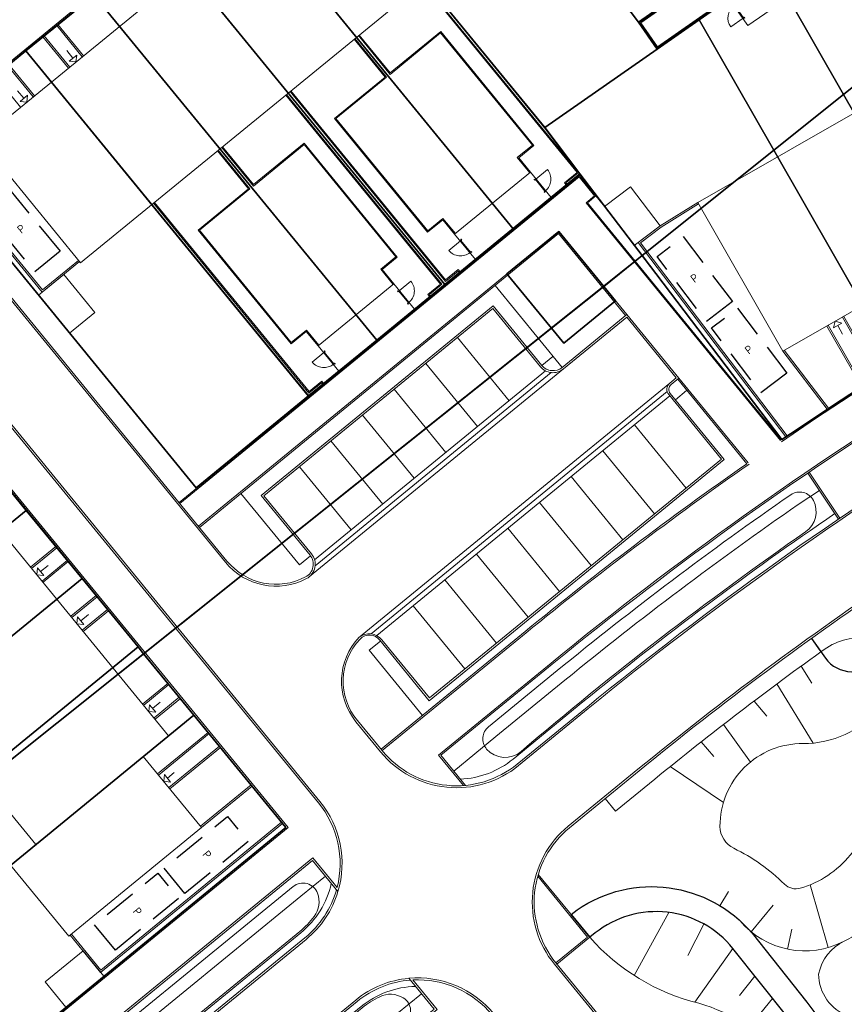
# Model space of a CAD drawing. Header units: metres. Extents: x 150385 to 171486, y 478588 to 485023.
# Tile 60 of 256: x 151566 to 151617, y 483309 to 483369. Entities that reach past the tile are written whole.
import ezdxf
from ezdxf.lldxf.tags import DXFTag

# ---------------------------------------------------------------- set-up
doc = ezdxf.new("R2010")
doc.units = ezdxf.units.M
doc.linetypes.add('Stippelfijn', pattern=[3, 2, -1])
for name, color, linetype, lineweight, true_color in [('B-WE-KG-GRENS_PERCEEL-GV', 150, 'KG-PERCEEL', 30, 0x007fff), ('N-CO-BC-DEUR_BERGING_HOUT-G', 9, 'Continuous', 18, 0x808080), ('N-WA-GW-TALUDARCERING-S', 7, 'Continuous', 15, 0x898989)]:
    doc.layers.add(name, color=color, linetype=linetype, lineweight=lineweight, true_color=true_color)
for name, color, linetype, lineweight in [('N-GV-VH-MATERIAALGRENS-G', 7, 'Continuous', 25), ('N-WE-AL-CONSTRUCTIELIJN-G', 7, 'Continuous', 25), ('N-WE-VH-KANTOPSLUITING_ACHTERKANTBAND TERRAS-G', 7, 'Continuous', 5)]:
    doc.layers.add(name, color=color, linetype=linetype, lineweight=lineweight)
doc.layers.add('N-WE-VH-PP', color=7, linetype='Continuous')
doc.styles.add('NLCS-ISO-ANNOTATIEF-T25', font='NLCS-ISO.ttf', dxfattribs={"height": 2.5})
doc.styles.get("Standard").update_dxf_attribs({"font": 'NLCS-ISO.ttf'})
tags = doc.linetypes.add('KG-PERCEEL', pattern='A,5.5,-2,["P",Standard,S=1.8,R=0,X=-0.5,Y=-0.9],-2,5.5,-2,[5,NLCS.shx,S=0.75,R=0,X=0,Y=0],-2', length=19).pattern_tags.tags
tags[6] = DXFTag(74, 10)

# ---------------------------------------------------------------- blocks, each defined once
blk = doc.blocks.new('pp')
at = {"layer": 'N-WE-VH-PP', "linetype": 'Stippelfijn', "flags": 128}
blk.add_lwpolyline([(-0.5, -5.468), (-2.5, -5.468), (-2.5, -0.468), (-0.5, -0.468)], close=True, dxfattribs=at)
at = {"layer": 'N-WE-VH-PP', "color": 0, "insert": (-1.475, -2.915), "char_height": 0.5, "attachment_point": 5, "style": 'NLCS-ISO-ANNOTATIEF-T25'}
blk.add_mtext('P', dxfattribs=at)
blk = doc.blocks.new('NLRS_31_DO_WB_buitendeurkozijn vspyqds3_BCB - H02s-5481641-00_begane grond - BU Tuinberging')
at = {"layer": 'N-CO-BC-DEUR_BERGING_HOUT-G', "lineweight": 13}
h = blk.add_hatch(dxfattribs=at)
h.set_pattern_fill('FP_7', color=256, style=0, pattern_type=2)
h.set_pattern_definition([(315, (-27166.344, 2464), (45.25483, 45.25483), [])])
h.paths.add_polyline_path([(-517, 9), (-517, -9), (-508, -9), (-508, -85), (-517, -85), (-517, -101), (-450, -101), (-450, -38), (-467, -38), (-467, 13), (-517, 13)], flags=0)
h.paths.add_polyline_path([(450, -101), (517, -101), (517, -85), (508, -85), (508, -9), (517, -9), (517, 13), (467, 13), (467, -38), (450, -38)], flags=0)
blk.add_line((-464, 919), (-464, -9), dxfattribs=at)
at = {"layer": 'N-CO-BC-DEUR_BERGING_HOUT-G'}
for p, q in [((-517, 13), (-517, 9)), ((-467, 13), (-517, 13)), ((-467, -38), (-467, 13)), ((462, 2), (-462, 2)), ((-462, 2), (-462, -38)), ((462, -38), (462, 2)), ((517, 13), (467, 13)), ((467, 13), (467, -38)), ((517, 9), (517, 13)), ((-508, -85), (-517, -85)), ((-517, -85), (-517, -101)), ((-517, -101), (-450, -101)), ((-508, -79), (-508, -85)), ((-450, -38), (-467, -38)), ((-462, -38), (462, -38)), ((-450, -101), (-450, -38)), ((467, -38), (450, -38)), ((450, -38), (450, -101)), ((450, -101), (517, -101)), ((508, -85), (508, -79)), ((517, -85), (508, -85)), ((517, -101), (517, -85))]:
    blk.add_line(p, q, dxfattribs=at)
at = {"layer": 'N-CO-BC-DEUR_BERGING_HOUT-G', "lineweight": 13}
blk.add_arc((-464, -9), 928, 360, 90, dxfattribs=at)

msp = doc.modelspace()

# ---------------------------------------------------------------- linework, layer by layer
at = {"color": 7, "flags": 128}
msp.add_lwpolyline([(151600.165, 483314.078), (151601.304, 483312.685)], dxfattribs=at)
at = {"layer": 'B-WE-KG-GRENS_PERCEEL-GV', "flags": 128}
for points in [[(151533.35, 483297.576), (151522.99, 483289.299), (151577.28, 483221.755), (151674.555, 483103.255), (151777.85, 482980.465), (151798.81, 482956.485), (151809.591, 482945.888), (152215.021, 483231.696), (151911.587, 483664.182), (151608.653, 483451.643), (151612.29, 483447.185), (151620.377, 483452.841), (151632.616, 483430.443), (151632.423, 483430.336), (151628.043, 483427.875), (151630.941, 483424.322), (151654.281, 483394.271), (151606.734, 483356.205), (151573.991, 483330.045), (151555.188, 483315.023), (151553.625, 483313.775)], [(151809.591, 482945.888), (152215.021, 483231.696), (151911.587, 483664.182), (151608.653, 483451.643), (151630.941, 483424.322), (151654.281, 483394.271), (151606.734, 483356.205), (151522.99, 483289.299), (151577.28, 483221.755), (151674.555, 483103.255), (151777.85, 482980.465), (151798.81, 482956.485)], [(151533.35, 483297.576), (151522.99, 483289.299), (151577.28, 483221.755), (151674.555, 483103.255), (151777.85, 482980.465), (151798.81, 482956.485), (151809.591, 482945.888), (152215.021, 483231.696), (151911.587, 483664.182), (151608.653, 483451.643), (151612.29, 483447.185), (151620.377, 483452.841), (151632.616, 483430.443), (151632.423, 483430.336), (151628.043, 483427.875), (151630.941, 483424.322), (151654.281, 483394.271), (151606.734, 483356.205), (151573.991, 483330.045), (151555.188, 483315.023), (151553.625, 483313.775)], [(151809.591, 482945.888), (152215.021, 483231.696), (151911.587, 483664.182), (151608.653, 483451.643), (151630.941, 483424.322), (151654.281, 483394.271), (151606.734, 483356.205), (151522.99, 483289.299), (151577.28, 483221.755), (151674.555, 483103.255), (151777.85, 482980.465), (151798.81, 482956.485)], [(151533.35, 483297.576), (151522.99, 483289.299), (151577.28, 483221.755), (151636.325, 483149.826), (151637.77, 483151.013), (151632.035, 483158.097), (151624.168, 483167.816), (151610.472, 483184.719), (151626.215, 483197.605), (151635.988, 483193.011), (151646.169, 483188.232), (151656.356, 483183.454), (151666.539, 483178.678), (151676.72, 483173.897), (151686.906, 483169.12), (151697.086, 483164.341), (151707.274, 483159.559), (151691.499, 483125.948), (151695.849, 483123.918), (151711.618, 483157.521), (151722.653, 483152.344), (151733.684, 483147.168), (151744.71, 483141.995), (151754.383, 483137.455), (151754.375, 483133.321), (151767.219, 483133.279), (151780.214, 483133.247), (151798.965, 483133.197), (151817.715, 483133.14), (151817.547, 483071.631), (151830.048, 483071.594), (151830.125, 483102.014), (151830.185, 483120.592), (151830.232, 483139.177), (151914.105, 483138.943), (151914.147, 483153.713), (151834.152, 483153.936), (151834.201, 483172.514), (151834.255, 483191.089), (151834.308, 483209.67), (151914.306, 483209.449), (151914.349, 483225.875), (151834.349, 483226.104), (151834.406, 483244.677), (151834.436, 483255.929), (151834.465, 483267.176), (151834.535, 483293.047), (151914.537, 483292.825), (151914.554, 483296.357), (151915.985, 483296.353), (151916.16, 483296.356), (151916.335, 483296.364), (151916.509, 483296.379), (151916.682, 483296.4), (151916.855, 483296.427), (151917.027, 483296.46), (151917.197, 483296.499), (151917.366, 483296.544), (151917.533, 483296.594), (151917.699, 483296.651), (151917.862, 483296.713), (151918.023, 483296.781), (151918.182, 483296.855), (151918.338, 483296.934), (151918.491, 483297.018), (151918.641, 483297.108), (151918.788, 483297.203), (151918.931, 483297.303), (151919.071, 483297.408), (151919.207, 483297.518), (151919.339, 483297.633), (151919.467, 483297.752), (151919.591, 483297.875), (151919.71, 483298.003), (151919.825, 483298.135), (151919.935, 483298.27), (151920.041, 483298.41), (151920.141, 483298.553), (151920.236, 483298.699), (151920.326, 483298.849), (151920.411, 483299.002), (151920.491, 483299.158), (151920.565, 483299.316), (151920.633, 483299.477), (151920.696, 483299.64), (151920.753, 483299.805), (151920.804, 483299.973), (151920.85, 483300.141), (151920.889, 483300.312), (151920.922, 483300.483), (151920.95, 483300.656), (151920.971, 483300.83), (151920.986, 483301.004), (151920.996, 483301.178), (151920.999, 483301.353), (151920.999, 483356.463), (151920.999, 483451.487), (151920.996, 483451.658), (151920.987, 483451.829), (151920.972, 483451.999), (151920.952, 483452.169), (151920.926, 483452.338), (151920.894, 483452.506), (151920.856, 483452.673), (151920.813, 483452.838), (151920.764, 483453.002), (151920.709, 483453.164), (151920.649, 483453.324), (151920.584, 483453.482), (151920.513, 483453.637), (151920.437, 483453.79), (151920.355, 483453.941), (151920.269, 483454.088), (151920.178, 483454.233), (151920.081, 483454.374), (151822.519, 483592.331), (151775.465, 483559.423), (151773.173, 483562.701), (151771.118, 483565.629), (151608.653, 483451.643), (151612.29, 483447.185), (151615.738, 483449.594), (151620.376, 483452.833), (151624.644, 483455.819), (151629.291, 483459.068), (151638.774, 483465.705), (151650.248, 483439.201), (151642.19, 483435.436), (151637.376, 483432.988), (151632.617, 483430.437), (151628.051, 483427.866), (151630.941, 483424.322), (151653.432, 483395.364), (151653.57, 483395.409), (151664.884, 483399.124), (151673.865, 483402.072), (151676.455, 483402.571), (151688.25, 483404.813), (151694.858, 483406.076), (151694.478, 483408.032), (151688.89, 483406.967), (151683.794, 483406.001), (151678.187, 483404.934), (151673.088, 483403.953), (151664.653, 483401.201), (151657.277, 483423.667), (151665.497, 483427.11), (151670.57, 483428.974), (151675.691, 483430.69), (151680.855, 483432.269), (151686.044, 483433.774), (151695.377, 483436.281), (151704.755, 483438.536), (151710.026, 483439.698), (151715.307, 483440.792), (151720.616, 483441.799), (151725.919, 483442.817), (151731.222, 483443.822), (151736.539, 483444.832), (151745.25, 483446.5), (151750.547, 483418.72), (151741.816, 483417.055), (151736.518, 483416.047), (151731.222, 483415.035), (151725.922, 483414.02), (151720.622, 483413.018), (151715.312, 483412.003), (151709.992, 483410.979), (151710.37, 483409.029), (151711.992, 483409.33), (151723.791, 483411.574), (151734.594, 483413.637), (151735.574, 483378.822), (151724.738, 483378.521), (151714.094, 483378.052), (151703.51, 483377.101), (151692.99, 483375.635), (151682.536, 483373.693), (151672.204, 483371.259), (151662.027, 483368.206), (151652.179, 483364.526), (151644.166, 483386.173), (151639.144, 483382.152), (151646.564, 483362.069), (151638.883, 483358.391), (151634.084, 483355.899), (151629.364, 483353.299), (151624.684, 483350.588), (151620.081, 483347.768), (151613.062, 483343.174), (151604.506, 483354.425), (151602.154, 483352.546), (151602.88, 483351.66), (151599.72, 483349.07), (151598.961, 483349.995), (151573.991, 483330.045), (151577.071, 483326.284), (151582.698, 483319.414), (151564.078, 483304.179), (151558.455, 483311.037), (151555.188, 483315.023), (151553.625, 483313.775), (151556.905, 483309.785), (151562.526, 483302.903), (151542.434, 483286.459), (151536.822, 483293.343), (151533.396, 483297.513)], [(151522.99, 483289.299), (151606.734, 483356.205), (151654.281, 483394.271), (151630.941, 483424.322), (151608.653, 483451.643), (151471.724, 483355.574), (151474.465, 483351.93), (151483.06, 483340.21), (151490.175, 483330.125)], [(151522.99, 483289.299), (151606.734, 483356.205), (151654.281, 483394.271), (151630.941, 483424.322), (151608.653, 483451.643), (151471.724, 483355.574), (151474.465, 483351.93), (151483.06, 483340.21), (151490.175, 483330.125)], [(151499.393, 483318.657), (151522.99, 483289.299), (151533.35, 483297.576), (151516.29, 483318.425), (151536.373, 483334.859), (151553.625, 483313.775), (151555.188, 483315.023), (151537.921, 483336.125), (151556.549, 483351.367), (151573.648, 483330.472), (151573.991, 483330.045), (151606.734, 483356.205), (151654.281, 483394.271), (151630.941, 483424.322), (151628.043, 483427.875), (151623.237, 483425.085), (151611.473, 483446.614), (151612.29, 483447.185), (151608.653, 483451.643), (151507.764, 483380.86), (151534.893, 483347.705)], [(151499.393, 483318.657), (151522.99, 483289.299), (151533.35, 483297.576), (151529.974, 483301.709), (151526.557, 483305.885), (151523.144, 483310.069), (151519.718, 483314.236), (151516.297, 483318.414), (151510.665, 483325.282), (151531.538, 483342.352), (151550.925, 483358.244), (151556.547, 483351.351), (151559.976, 483347.167), (151563.394, 483343.006), (151566.806, 483338.825), (151570.228, 483334.649), (151573.651, 483330.465), (151573.991, 483330.045), (151598.961, 483349.995), (151596.23, 483353.32), (151599.4, 483355.91), (151602.154, 483352.546), (151604.506, 483354.425), (151600.7, 483359.429), (151596.614, 483356.078), (151592.433, 483352.667), (151588.262, 483349.244), (151584.079, 483345.837), (151577.204, 483340.201), (151559.917, 483361.341), (151566.78, 483366.968), (151570.963, 483370.387), (151575.147, 483373.807), (151579.338, 483377.207), (151583.559, 483380.56), (151590.985, 483386.269), (151598.49, 483391.856), (151602.876, 483395.014), (151607.281, 483398.131), (151611.725, 483401.195), (151616.224, 483404.179), (151623.724, 483408.953), (151636.248, 483391.068), (151628.961, 483385.969), (151624.543, 483382.864), (151620.117, 483379.785), (151615.699, 483376.69), (151611.259, 483373.599), (151604.29, 483368.717), (151605.431, 483367.072), (151608.004, 483368.868), (151612.282, 483371.872), (151616.892, 483375.077), (151621.189, 483378.084), (151625.774, 483381.287), (151636.648, 483388.906), (151639.144, 483382.152), (151644.166, 483386.173), (151642.135, 483391.661), (151653.432, 483395.364), (151630.941, 483424.322), (151628.051, 483427.866), (151627.92, 483427.792), (151623.239, 483425.072), (151615.637, 483420.469), (151608.171, 483415.679), (151603.674, 483412.679), (151599.215, 483409.631), (151594.856, 483406.452), (151590.485, 483403.287), (151583.308, 483398.054), (151569.73, 483417.421), (151577.027, 483422.535), (151581.452, 483425.629), (151585.88, 483428.718), (151590.3, 483431.809), (151594.729, 483434.894), (151603.124, 483440.781), (151611.466, 483446.618), (151612.29, 483447.185), (151608.653, 483451.643), (151507.764, 483380.86), (151507.753, 483380.852), (151534.897, 483347.697)], [(151499.393, 483318.657), (151522.99, 483289.299), (151533.35, 483297.576), (151516.29, 483318.425), (151536.373, 483334.859), (151553.625, 483313.775), (151555.188, 483315.023), (151537.921, 483336.125), (151556.549, 483351.367), (151573.648, 483330.472), (151573.991, 483330.045), (151606.734, 483356.205), (151654.281, 483394.271), (151630.941, 483424.322), (151628.043, 483427.875), (151623.237, 483425.085), (151611.473, 483446.614), (151612.29, 483447.185), (151608.653, 483451.643), (151507.764, 483380.86), (151534.893, 483347.705)], [(151611.259, 483373.599), (151598.49, 483391.856), (151590.985, 483386.269), (151604.29, 483368.717)], [(151590.985, 483386.269), (151583.559, 483380.56), (151598.55, 483362.265), (151605.431, 483367.072), (151604.29, 483368.717)], [(151566.781, 483366.972), (151575.131, 483373.805), (151583.567, 483380.566), (151598.545, 483362.262), (151600.699, 483359.428), (151584.081, 483345.83)], [(151566.781, 483366.972), (151584.081, 483345.83), (151600.699, 483359.428), (151598.545, 483362.262), (151583.567, 483380.566), (151575.131, 483373.805)], [(151566.781, 483366.972), (151575.131, 483373.805), (151583.567, 483380.566), (151598.545, 483362.262), (151600.699, 483359.428), (151584.081, 483345.83)], [(151566.781, 483366.972), (151584.081, 483345.83), (151600.699, 483359.428), (151598.545, 483362.262), (151583.567, 483380.566), (151575.131, 483373.805)], [(151583.559, 483380.56), (151579.338, 483377.207), (151596.614, 483356.078), (151600.7, 483359.429), (151598.55, 483362.265)], [(151592.433, 483352.667), (151596.614, 483356.078), (151579.338, 483377.207), (151575.147, 483373.807)], [(151612.282, 483371.872), (151613.449, 483370.233), (151616.843, 483364.298), (151621.109, 483367.714), (151616.892, 483375.077)], [(151570.963, 483370.387), (151588.262, 483349.244), (151592.433, 483352.667), (151575.147, 483373.807)], [(151608.004, 483368.868), (151612.575, 483360.881), (151616.843, 483364.298), (151613.449, 483370.233), (151612.282, 483371.872)], [(151570.963, 483370.387), (151566.78, 483366.968), (151584.079, 483345.837), (151588.262, 483349.244)], [(151598.55, 483362.265), (151600.7, 483359.429), (151604.506, 483354.425), (151606.734, 483356.205), (151612.575, 483360.881), (151608.004, 483368.868), (151605.431, 483367.072)], [(151621.109, 483367.714), (151616.843, 483364.298), (151624.684, 483350.588), (151629.364, 483353.299)], [(151566.78, 483366.968), (151559.917, 483361.341), (151577.204, 483340.201), (151584.079, 483345.837)], [(151616.843, 483364.298), (151612.575, 483360.881), (151620.081, 483347.768), (151624.684, 483350.588)], [(151606.734, 483356.205), (151604.506, 483354.425), (151613.062, 483343.174), (151620.081, 483347.768), (151612.575, 483360.881)], [(151598.961, 483349.995), (151602.154, 483352.546), (151599.4, 483355.91), (151596.23, 483353.32)], [(151598.961, 483349.995), (151599.72, 483349.07), (151602.88, 483351.66), (151602.154, 483352.546)], [(151537.921, 483336.125), (151555.188, 483315.023), (151573.991, 483330.045), (151573.648, 483330.472), (151556.549, 483351.367)], [(151537.921, 483336.125), (151555.188, 483315.023), (151573.991, 483330.045), (151573.648, 483330.472), (151556.549, 483351.367)], [(151544.768, 483327.757), (151548.175, 483323.578), (151566.806, 483338.825), (151563.394, 483343.006)], [(151548.175, 483323.578), (151551.601, 483319.402), (151570.228, 483334.649), (151566.806, 483338.825)], [(151573.651, 483330.465), (151570.228, 483334.649), (151551.601, 483319.402), (151555.021, 483315.23)], [(151555.021, 483315.23), (151555.188, 483315.023), (151573.991, 483330.045), (151573.651, 483330.465)], [(151555.188, 483315.023), (151558.455, 483311.037), (151577.071, 483326.284), (151573.991, 483330.045)], [(151577.071, 483326.284), (151558.455, 483311.037), (151564.078, 483304.179), (151582.698, 483319.414)]]:
    msp.add_lwpolyline(points, close=True, dxfattribs=at)
at = {"layer": 'N-GV-VH-MATERIAALGRENS-G', "color": 7}
msp.add_lwpolyline([(151613.438, 483307.759), (151610.067, 483311.992, 0.414214), (151601.636, 483312.949), (151601.304, 483312.685), (151600.165, 483314.078), (151600.522, 483314.359, -0.38669), (151611.24, 483312.927), (151614.595, 483308.713, 0.232479), (151620.009, 483305.607, 0.443634), (151623.32, 483309.047, -0.259689), (151624.635, 483313.959, 0.303896), (151625.472, 483317.106, -0.304939), (151628.191, 483327.146, 0.324944), (151628.686, 483329.672, 0.290942)], format="xyb", dxfattribs=at)
at = {"layer": 'N-WA-GW-TALUDARCERING-S', "color": 7}
for points in [[(151622.015, 483331.941), (151621.462, 483331.567, -0.197071), (151618.491, 483330.947, 0.204667), (151615.652, 483330.311), (151615.452, 483330.168)], [(151665.052, 483324.107, 0.27388), (151659.514, 483321.439, 0.142444), (151658.494, 483318.354, -0.626894), (151652.179, 483316.718, 0.207798), (151647.638, 483319.406, -0.280541), (151641.631, 483323.106, 0.339768), (151633.311, 483327.863, 0.474309), (151626.892, 483317.59, -0.29393), (151625.744, 483312.94, 0.235002), (151624.777, 483307.785, -0.632866), (151621.133, 483303.335, -0.173261), (151613.438, 483307.759), (151610.067, 483311.992, 0.414214), (151601.636, 483312.949), (151601.304, 483312.685)]]:
    msp.add_lwpolyline(points, format="xyb", dxfattribs=at)
at = {"layer": 'N-WA-GW-TALUDARCERING-S', "color": 7, "flags": 128}
for points in [[(151614.234, 483329.291), (151614.906, 483328.248)], [(151614.986, 483324.573), (151612.759, 483328.197)], [(151611.357, 483327.144), (151612.147, 483326.228)], [(151611.134, 483323.415), (151609.482, 483325.71)], [(151608.132, 483324.658), (151608.902, 483323.764)], [(151609.484, 483320.943), (151606.218, 483323.139)], [(151615.888, 483312.05), (151614.785, 483315.896)], [(151609.267, 483314.617), (151609.794, 483315.483)], [(151611.178, 483313.02), (151612.52, 483314.661)], [(151606.151, 483314.204), (151604.03, 483310.339)], [(151608.294, 483313.496), (151607.31, 483311.576)], [(151613.414, 483311.956), (151613.665, 483313.177)], [(151610.067, 483311.992), (151607.739, 483308.715)], [(151611.416, 483310.298), (151610.477, 483309.121)], [(151612.498, 483308.939), (151611.068, 483307.175)]]:
    msp.add_lwpolyline(points, dxfattribs=at)
msp.add_lwpolyline([(151614.367, 483324.55, 0.417519), (151609.272, 483319.479, 0.286681), (151610.119, 483318.134, -0.082724), (151613.214, 483315.944, 0.27091), (151614.191, 483315.693, 0.155612), (151617.246, 483317.721, -0.122108), (151619.674, 483319.306, 0.299563), (151621.01, 483321.052, -0.105901), (151622.565, 483326.412, 0.45591), (151622.136, 483327.541, 0.317267), (151619.023, 483326.708, -0.224621)], format="xyb", close=True, dxfattribs=at)
for points in [[(151616.877, 483312.448, 0.107303), (151620.238, 483315.062, -0.37993), (151622.922, 483315.196, -0.508612), (151622.586, 483313.657, 0.311022), (151620.739, 483310.664, -0.521053), (151617.139, 483307.868, -0.317301), (151615.313, 483310.435, -0.235193), (151616.877, 483312.448)], [(151610.48, 483313.712, 0.354011), (151616.877, 483312.448, 0.408431)], [(151601.304, 483312.685, 0.153403), (151607.972, 483308.65, -0.150149), (151613.214, 483305.205, 0.333037)]]:
    msp.add_lwpolyline(points, format="xyb", dxfattribs=at)
at = {"layer": 'N-WE-AL-CONSTRUCTIELIJN-G', "color": 7, "flags": 128}
msp.add_lwpolyline([(151614.867, 483330.979), (151615.733, 483329.777, 0.495789), (151618.915, 483329.694, -0.337623), (151622.556, 483330.596, 0.371559), (151624.425, 483331.182, 0.337954), (151624.309, 483332.389)], format="xyb", dxfattribs=at)
at = {"layer": 'N-WE-VH-KANTOPSLUITING_ACHTERKANTBAND TERRAS-G', "color": 7, "lineweight": 9, "flags": 128}
for points in [[(151596.94, 483323.198), (151601.21, 483326.692, -0.066147), (151650.507, 483357.166, -0.043401), (151675.056, 483365.707, -0.054979), (151722.929, 483372.367), (151761.555, 483373.463, 0.461859), (151767.279, 483380.584), (151761.003, 483413.524)], [(151622.388, 483411.082, 0.013692), (151605.833, 483400.175, 0.018958), (151573.548, 483375.74), (151560.84, 483365.342), (151559.578, 483366.885, 0.399281), (151559.081, 483360.181), (151579.091, 483335.726, 0.356788), (151583.906, 483334.752, 0.474069), (151584.176, 483336.088), (151581.187, 483339.741), (151595.381, 483351.355), (151598.37, 483347.702, 0.414214), (151599.608, 483347.578), (151603.571, 483350.821)], [(151558.795, 483360.567), (151575.068, 483373.883, -0.019065), (151607.208, 483398.207, -0.014991), (151625.243, 483410.023), (151637.063, 483393.118), (151637.534, 483391.843)], [(151558.852, 483360.484), (151575.131, 483373.805, -0.019065), (151607.265, 483398.125, -0.014925), (151625.215, 483409.888), (151636.974, 483393.071), (151637.428, 483391.842), (151604.339, 483368.704), (151605.439, 483367.131), (151638.116, 483389.981), (151648.197, 483362.705)], [(151638.18, 483390.098), (151648.288, 483362.746, 0.04477), (151613.035, 483343.031, 0.04477)], [(151573.472, 483375.833), (151560.842, 483365.498), (151559.575, 483367.046, 0.405138), (151558.988, 483360.105), (151578.998, 483335.65, 0.356788), (151583.962, 483334.646, 0.474069), (151584.269, 483336.164), (151581.356, 483339.724), (151595.364, 483351.186), (151598.277, 483347.626, 0.414214), (151599.684, 483347.485), (151603.569, 483350.665), (151606.594, 483346.937), (151606.207, 483346.621, 0.414214), (151606.137, 483345.917), (151609.366, 483341.97), (151591.488, 483327.341), (151588.575, 483330.901, 0.408023), (151587.184, 483331.055, 0.378823), (151586.99, 483325.883), (151588.497, 483324.042, 0.414214), (151596.94, 483323.198)], [(151505.498, 483316.739), (151502.692, 483320.168), (151506.407, 483323.208), (151509.213, 483319.779), (151510.76, 483321.046), (151538.282, 483287.411), (151536.734, 483286.145), (151538.919, 483283.474, 0.348841), (151546.213, 483281.891), (151544.106, 483284.463), (151564.12, 483300.839), (151566.324, 483298.146), (151567.98, 483299.501), (151565.776, 483302.194), (151584.335, 483317.38), (151585.887, 483315.483, 0.249069), (151584.782, 483321.002), (151545.123, 483369.47, 0.390947)], [(151506.5, 483323.284), (151509.229, 483319.948), (151510.777, 483321.215), (151538.451, 483287.394), (151536.903, 483286.128), (151539.012, 483283.55, 0.341624), (151546.023, 483281.934), (151543.937, 483284.479), (151564.137, 483301.008), (151566.34, 483298.314), (151567.811, 483299.518), (151565.607, 483302.211), (151584.352, 483317.549), (151585.833, 483315.738, 0.238752), (151584.689, 483320.926), (151545.03, 483369.394, 0.390947)], [(151648.162, 483362.799, 0.0446), (151613.028, 483343.148), (151601.156, 483357.657), (151601.676, 483358.083), (151600.655, 483359.34), (151576.166, 483339.302)], [(151650.331, 483357.218), (151649.122, 483360.49, 0.066255), (151598.93, 483329.478), (151592.045, 483323.844), (151593.572, 483321.977)], [(151649.065, 483360.355, 0.066135), (151598.993, 483329.4), (151592.185, 483323.829), (151593.693, 483321.987)], [(151596.864, 483323.291), (151601.134, 483326.784, -0.066147), (151650.458, 483357.275, -0.043401)], [(151658.775, 483346.342), (151658.068, 483348.256, 0.438032), (151649.913, 483351.619, 0.001829), (151648.487, 483350.95), (151649.471, 483348.871, 0.013942), (151638.887, 483343.497), (151637.789, 483345.518, 0.009967), (151630.334, 483341.273), (151631.511, 483339.297, 0.013942), (151621.488, 483332.936), (151620.202, 483334.843, 0.02311), (151604.25, 483322.977), (151599.98, 483319.483, 0.414214), (151599.136, 483311.04), (151607.641, 483300.645, 0.414214)], [(151659.356, 483344.425), (151657.955, 483348.215, 0.438032), (151649.964, 483351.51, 0.00169), (151648.647, 483350.893), (151649.631, 483348.814, 0.014224), (151638.839, 483343.334), (151637.741, 483345.355, 0.009689), (151630.498, 483341.231), (151631.676, 483339.255, 0.014224), (151621.456, 483332.77), (151620.17, 483334.677, 0.02297), (151604.326, 483322.884), (151600.056, 483319.39, 0.414214), (151599.229, 483311.116), (151607.734, 483300.721, 0.414214), (151608.973, 483300.597), (151613.09, 483303.966), (151623.121, 483291.707), (151619.004, 483288.338, 0.414214), (151618.88, 483287.1), (151621.318, 483284.12, 0.110968), (151621.967, 483283.612), (151625.307, 483282.028), (151626.156, 483283.839)], [(151606.283, 483346.528, 0.414214), (151606.23, 483345.993)], [(151610.914, 483341.686, 0.018824), (151597.347, 483331.413), (151588.527, 483324.195)], [(151611.055, 483341.663, 0.018937), (151597.41, 483331.335), (151588.59, 483324.118)], [(151614.054, 483339.181, 0.020103), (151599.785, 483328.433), (151595.556, 483324.973)], [(151596.611, 483323.6), (151600.881, 483327.094, -0.021843), (151616.303, 483338.627, -0.021843)], [(151587.244, 483330.949, 0.383126), (151587.083, 483325.959)], [(151588.444, 483330.872, 0.473458), (151587.244, 483330.949)], [(151614.867, 483330.979), (151615.452, 483330.168, 0.015453), (151604.959, 483322.11), (151602.875, 483320.405), (151602.242, 483321.179)], [(151588.59, 483324.118, 0.414214), (151596.864, 483323.291)], [(151593.382, 483322.367, 0.16181), (151596.611, 483323.6)], [(151567.651, 483299.903), (151583.609, 483312.961, 0.166521), (151585.48, 483315.98)], [(151567.904, 483299.594), (151583.862, 483312.652, 0.153244), (151585.795, 483315.596)], [(151567.98, 483299.501), (151583.938, 483312.559, 0.1497), (151585.887, 483315.483)], [(151551.553, 483275.361), (151571.567, 483291.738), (151569.364, 483294.431), (151571.019, 483295.786), (151573.223, 483293.093), (151591.782, 483308.279), (151590.23, 483310.175, -0.249069), (151595.421, 483308), (151617.649, 483280.835, 0.112057), (151619.744, 483279.203), (151623.308, 483277.531), (151621.6, 483273.892), (151651.168, 483260.02), (151652.876, 483263.66), (151664.21, 483258.342), (151662.511, 483254.721), (151692.061, 483240.858)], [(151625.71, 483276.272), (151619.693, 483279.094, -0.112057), (151617.556, 483280.759), (151595.328, 483307.924, 0.238752), (151590.469, 483310.072), (151591.951, 483308.262), (151573.206, 483292.924), (151571.003, 483295.617), (151569.532, 483294.414), (151571.736, 483291.721), (151551.536, 483275.192), (151549.452, 483277.739, 0.341508), (151549.651, 483270.548), (151551.76, 483267.971), (151553.308, 483269.238)], [(151590.229, 483310.175, 0.149809), (151586.978, 483308.844), (151571.019, 483295.786)], [(151590.323, 483310.062, 0.153397), (151587.054, 483308.751), (151571.095, 483295.693)], [(151590.637, 483309.678, 0.166701), (151587.307, 483308.442), (151571.349, 483295.384)]]:
    msp.add_lwpolyline(points, format="xyb", dxfattribs=at)
for points in [[(151637.534, 483391.843), (151604.422, 483368.69), (151605.454, 483367.215), (151638.18, 483390.098)], [(151614.751, 483373.594), (151609.834, 483370.155), (151610.98, 483368.516), (151613.439, 483370.236), (151612.292, 483371.874)], [(151591.053, 483371.102), (151600.528, 483359.522), (151599.755, 483358.889), (151599.869, 483358.749)], [(151591.099, 483371.14), (151600.613, 483359.514), (151599.839, 483358.881), (151599.916, 483358.787)], [(151570.236, 483366.602), (151568.669, 483368.518)], [(151570.314, 483366.665), (151568.746, 483368.581)], [(151597.674, 483359.537), (151596.95, 483360.422), (151597.878, 483361.181), (151592.179, 483368.147), (151589.083, 483365.614), (151587.183, 483367.936)], [(151564.049, 483304.037), (151582.832, 483319.406), (151544.254, 483366.551), (151546.112, 483368.072)], [(151569.385, 483365.905), (151567.818, 483367.821)], [(151569.463, 483365.969), (151567.895, 483367.884)], [(151593.03, 483355.737), (151592.306, 483356.622), (151591.377, 483355.862), (151585.678, 483362.827), (151588.774, 483365.36), (151586.874, 483367.682)], [(151593.076, 483355.775), (151592.314, 483356.706), (151591.386, 483355.946), (151585.762, 483362.819), (151588.858, 483365.352), (151586.92, 483367.72)], [(151597.627, 483359.499), (151596.865, 483360.43), (151597.794, 483361.19), (151592.17, 483368.062), (151589.075, 483365.529), (151587.137, 483367.898)], [(151569.66, 483366.518), (151569.28, 483366.982)], [(151544.113, 483366.565), (151582.691, 483319.42), (151564.032, 483304.152)], [(151569.427, 483366.328), (151569.892, 483366.708)], [(151569.427, 483366.328), (151569.849, 483366.285)], [(151569.849, 483366.285), (151569.892, 483366.708)], [(151567.234, 483364.145), (151565.666, 483366.06)], [(151567.311, 483364.208), (151565.744, 483366.124)], [(151566.46, 483363.512), (151564.892, 483365.427)], [(151566.657, 483364.061), (151566.277, 483364.525)], [(151582.958, 483364.478), (151592.471, 483352.852), (151593.245, 483353.485), (151593.321, 483353.391)], [(151583.004, 483364.516), (151592.479, 483352.936), (151593.253, 483353.569), (151593.368, 483353.429)], [(151566.424, 483363.871), (151566.889, 483364.251)], [(151566.424, 483363.871), (151566.847, 483363.828)], [(151566.847, 483363.828), (151566.889, 483364.251)], [(151582.695, 483364.263), (151592.17, 483352.683), (151591.396, 483352.05), (151591.511, 483351.91)], [(151582.741, 483364.301), (151592.254, 483352.674), (151591.481, 483352.041), (151591.557, 483351.948)], [(151570.07, 483354.062), (151567.787, 483352.194), (151560.14, 483361.539)], [(151560.218, 483361.602), (151567.801, 483352.335), (151570.007, 483354.139)], [(151584.672, 483348.898), (151583.948, 483349.783), (151583.019, 483349.023), (151577.319, 483355.988), (151580.415, 483358.521), (151578.515, 483360.843)], [(151584.718, 483348.936), (151583.956, 483349.867), (151583.027, 483349.107), (151577.404, 483355.98), (151580.5, 483358.513), (151578.562, 483360.881)], [(151589.269, 483352.659), (151588.507, 483353.591), (151589.435, 483354.351), (151583.812, 483361.223), (151580.716, 483358.69), (151578.778, 483361.058)], [(151589.315, 483352.697), (151588.591, 483353.582), (151589.52, 483354.342), (151583.82, 483361.308), (151580.725, 483358.774), (151578.825, 483361.096)], [(151612.979, 483343.114), (151601.072, 483357.666), (151601.596, 483358.095), (151600.647, 483359.256), (151576.204, 483339.255)], [(151601.676, 483358.083), (151601.156, 483357.657)], [(151601.156, 483357.657), (151613.028, 483343.148), (151613.062, 483343.17), (151602.214, 483357.437), (151601.676, 483358.083)], [(151574.599, 483357.639), (151584.113, 483346.012), (151584.886, 483346.645), (151584.963, 483346.552)], [(151574.646, 483357.677), (151584.121, 483346.097), (151584.895, 483346.73), (151585.009, 483346.59)], [(151595.352, 483357.637), (151593.03, 483355.737), (151594.297, 483354.189), (151596.618, 483356.089)], [(151607.913, 483357.686), (151605.622, 483356.259), (151604.268, 483355.23), (151613.31, 483343.34)], [(151607.966, 483357.601), (151605.678, 483356.177), (151604.408, 483355.211), (151613.389, 483343.4)], [(151603.571, 483350.821), (151599.404, 483355.914), (151577.343, 483337.862)], [(151603.493, 483350.758), (151599.39, 483355.773), (151577.407, 483337.785)], [(151589.315, 483352.697), (151584.672, 483348.898), (151585.938, 483347.35), (151588.26, 483349.25)], [(151586.993, 483350.798), (151588.26, 483349.25), (151590.582, 483351.15), (151589.315, 483352.697)], [(151595.504, 483352.593), (151599.608, 483347.578)], [(151603.571, 483350.821), (151606.763, 483346.92)], [(151616.765, 483350.656), (151618.859, 483346.998)], [(151616.852, 483350.706), (151618.943, 483347.052)], [(151615.81, 483350.11), (151617.932, 483346.403)], [(151615.897, 483350.16), (151618.016, 483346.458)], [(151616.331, 483350.408), (151616.219, 483349.999)], [(151616.74, 483350.297), (151616.219, 483349.999)], [(151616.74, 483350.297), (151616.331, 483350.408)], [(151616.48, 483350.148), (151616.778, 483349.627)], [(151593.197, 483349.413), (151596.363, 483345.543)], [(151598.37, 483347.702), (151599.051, 483348.259)], [(151615.826, 483345.027), (151613.129, 483348.573)], [(151615.909, 483345.083), (151613.209, 483348.634)], [(151591.262, 483347.83), (151594.428, 483343.96)], [(151599.684, 483347.485), (151584.144, 483334.77)], [(151584.457, 483335.801), (151598.595, 483347.369)], [(151598.941, 483347.265), (151584.491, 483335.441)], [(151587.151, 483331.028), (151606.207, 483346.621)], [(151606.763, 483346.92), (151606.283, 483346.528)], [(151610.914, 483341.686), (151606.685, 483346.857)], [(151610.998, 483341.745), (151606.763, 483346.92)], [(151587.911, 483331.262), (151606.042, 483346.098)], [(151588.257, 483331.158), (151606.2, 483345.84)], [(151589.327, 483346.247), (151592.493, 483342.377)], [(151606.23, 483345.993), (151609.535, 483341.953)], [(151606.546, 483345.606), (151607.227, 483346.163)], [(151587.392, 483344.663), (151590.559, 483340.794)], [(151607.199, 483340.196), (151604.032, 483344.066)], [(151585.457, 483343.08), (151588.624, 483339.211)], [(151605.264, 483338.613), (151602.098, 483342.483)], [(151609.535, 483341.953), (151591.471, 483327.172)], [(151583.523, 483341.497), (151586.689, 483337.627)], [(151614.66, 483341.115), (151616.523, 483338.295)], [(151614.743, 483341.17), (151616.607, 483338.35)], [(151603.329, 483337.03), (151600.163, 483340.9)], [(151579.948, 483339.865), (151583.533, 483335.484)], [(151614.054, 483339.181), (151615.365, 483340.047)], [(151601.394, 483335.447), (151598.228, 483339.317)], [(151599.459, 483333.864), (151596.293, 483337.733)], [(151567.072, 483335.35), (151568.62, 483336.617)], [(151567.135, 483335.273), (151568.683, 483336.539)], [(151597.525, 483332.281), (151594.358, 483336.15)], [(151567.769, 483334.499), (151569.317, 483335.766)], [(151567.832, 483334.422), (151569.38, 483335.688)], [(151583.533, 483335.484), (151584.212, 483336.04)], [(151567.494, 483335.308), (151567.452, 483334.886)], [(151567.494, 483335.308), (151567.874, 483334.844)], [(151567.684, 483335.076), (151568.149, 483335.456)], [(151567.452, 483334.886), (151567.874, 483334.844)], [(151595.59, 483330.697), (151592.423, 483334.567)], [(151569.529, 483332.347), (151571.077, 483333.614)], [(151569.593, 483332.27), (151571.14, 483333.537)], [(151570.226, 483331.496), (151571.774, 483332.763)], [(151570.289, 483331.419), (151571.837, 483332.685)], [(151593.655, 483329.114), (151590.489, 483332.984)], [(151569.951, 483332.305), (151569.909, 483331.883)], [(151569.951, 483332.305), (151570.331, 483331.841)], [(151570.141, 483332.073), (151570.606, 483332.453)], [(151569.909, 483331.883), (151570.331, 483331.841)], [(151587.801, 483330.268), (151588.482, 483330.825)], [(151591.471, 483327.172), (151588.444, 483330.872)], [(151591.068, 483326.275), (151587.801, 483330.268)], [(151573.93, 483326.969), (151575.478, 483328.236)], [(151573.993, 483326.892), (151575.541, 483328.158)], [(151574.542, 483326.695), (151575.006, 483327.075)], [(151574.627, 483326.118), (151576.174, 483327.384)], [(151574.69, 483326.041), (151576.238, 483327.307)], [(151574.352, 483326.927), (151574.31, 483326.505)], [(151574.31, 483326.505), (151574.732, 483326.463)], [(151574.352, 483326.927), (151574.732, 483326.463)], [(151587.083, 483325.959), (151588.59, 483324.118)], [(151574.839, 483322.7), (151577.935, 483325.233)], [(151574.902, 483322.622), (151577.998, 483325.156)], [(151595.556, 483324.973), (151592.977, 483322.862)], [(151575.536, 483321.849), (151578.631, 483324.382)], [(151575.599, 483321.771), (151578.695, 483324.304)], [(151575.261, 483322.658), (151575.219, 483322.236)], [(151575.261, 483322.658), (151575.641, 483322.193)], [(151575.451, 483322.425), (151575.868, 483322.766)], [(151575.219, 483322.236), (151575.641, 483322.193)], [(151577.474, 483319.48), (151580.569, 483322.013)], [(151577.537, 483319.403), (151580.633, 483321.936)], [(151582.5, 483319.653), (151571.356, 483310.533), (151569.488, 483312.816)], [(151569.565, 483312.879), (151571.37, 483310.673), (151582.436, 483319.73)], [(151583.608, 483315.196), (151585.114, 483316.428)], [(151599.229, 483311.116), (151601.164, 483312.699), (151598.117, 483316.423)], [(151598.151, 483316.539), (151601.304, 483312.685), (151599.292, 483311.038)], [(151567.855, 483302.306), (151583.608, 483315.196)], [(151589.497, 483307.998), (151591.003, 483309.23)]]:
    msp.add_lwpolyline(points, dxfattribs=at)
for points in [[(151570.134, 483353.985), (151595.565, 483374.794), (151589.422, 483382.301), (151563.991, 483361.492)], [(151641.648, 483364.898), (151613.129, 483348.573), (151607.913, 483357.686), (151636.431, 483374.01)], [(151596.618, 483356.089), (151598.94, 483357.989), (151597.674, 483359.537), (151595.352, 483357.637)], [(151604.03, 483355.049), (151605.622, 483356.259), (151603.806, 483358.647), (151602.214, 483357.437)], [(151569.411, 483312.753), (151577.537, 483319.403), (151573.972, 483323.759), (151575.52, 483325.026), (151551.436, 483354.458), (151543.31, 483347.809), (151567.394, 483318.376), (151565.846, 483317.11)], [(151569.455, 483349.682), (151567.555, 483352.004), (151569.103, 483353.27), (151571.003, 483350.949)], [(151570.28, 483311.849), (151567.958, 483309.949), (151569.225, 483308.401), (151571.547, 483310.301)]]:
    msp.add_lwpolyline(points, close=True, dxfattribs=at)
for points in [[(151614.516, 483337.518, 0.024962), (151597.096, 483324.058, -0.411984), (151594.989, 483324.214, -0.422914), (151595.104, 483325.572), (151599.31, 483329.013, -0.020075), (151613.607, 483339.784, -0.451736), (151614.991, 483339.44, -0.376959)], [(151584.639, 483315.382, 0.514818), (151583.147, 483315.788), (151567.38, 483302.887, 0.462652), (151567.368, 483301.493, 0.384542), (151569.31, 483301.39), (151583.546, 483313.039, 0.059389), (151584.429, 483313.956, 0.256031)], [(151573.135, 483296.716), (151587.371, 483308.364, -0.059389), (151588.445, 483309.048, -0.256027), (151589.884, 483308.972, -0.514823), (151589.986, 483307.429), (151574.22, 483294.528, -0.462657), (151572.851, 483294.792, -0.384537)]]:
    msp.add_lwpolyline(points, format="xyb", close=True, dxfattribs=at)

# ---------------------------------------------------------------- block references
at = {"layer": 'N-WE-VH-KANTOPSLUITING_ACHTERKANTBAND TERRAS-G', "color": 7, "lineweight": 9}
for p, xscale, yscale, zscale, rotation in [((151610.418, 483369.343), 0.0009999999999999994, 0.0009999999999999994, 0.0009999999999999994, 124.9712744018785), ((151598.296, 483358.756), 0.0009999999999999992, 0.0009999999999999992, 0.0009999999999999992, 309.2919708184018), ((151593.672, 483354.972), -0.0009999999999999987, 0.0009999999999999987, 0.0009999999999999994, 129.2919708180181), ((151589.937, 483351.916), 0.0009999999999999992, 0.0009999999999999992, 0.0009999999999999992, 309.2919708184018), ((151585.314, 483348.133), -0.0009999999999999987, 0.0009999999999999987, 0.0009999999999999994, 129.2919708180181)]:
    msp.add_blockref('NLRS_31_DO_WB_buitendeurkozijn vspyqds3_BCB - H02s-5481641-00_begane grond - BU Tuinberging', p, dxfattribs=dict(at, xscale=xscale, yscale=yscale, zscale=zscale, rotation=rotation))
for p, rotation in [((151565.795, 483359.258), 39.2919651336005), ((151607.126, 483356.267), 37.22293525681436), ((151610.453, 483351.887), 37.22293525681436), ((151581.064, 483318.45), 309.2919651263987), ((151576.807, 483314.967), 309.2919651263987)]:
    msp.add_blockref('pp', p, dxfattribs=dict(at, rotation=rotation))

doc.saveas('drawing.dxf')
